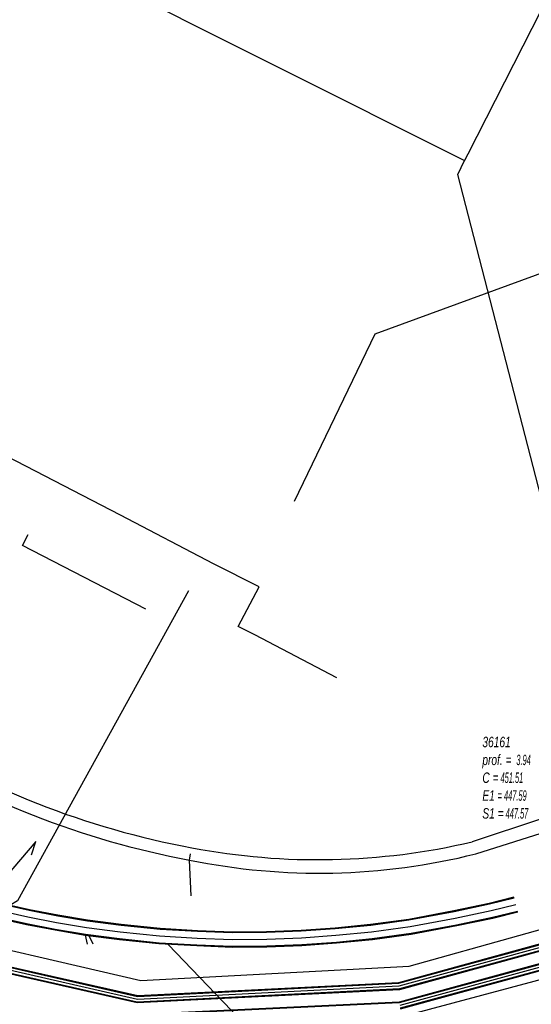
# Model space of a CAD drawing. Header units: metres. Extents: x 2695563 to 2696938, y 1260544 to 1262032.
# Tile 115 of 256: x 2696374 to 2696399, y 1260710 to 1260757. Entities that reach past the tile are written whole.
import ezdxf

# ---------------------------------------------------------------- set-up
doc = ezdxf.new("R2010")
doc.units = ezdxf.units.M
doc.header["$LTSCALE"] = 100
doc.linetypes.add('AUSGEZOGEN', pattern=[0])
for name, color, linetype in [('Eau portable_Cadastre des conduites_Conduite', 171, 'AUSGEZOGEN'), ('EU_Cadastre des conduites', 24, 'AUSGEZOGEN'), ('EU_Cadastre des conduites_Regard normalisé – Texte', 24, 'AUSGEZOGEN'), ('Gaz_Cadastre des conduites_Conduite', 32, 'AUSGEZOGEN'), ('Réseau électrique_Cadastre des conduite_Bord du tracé', 1, 'AUSGEZOGEN'), ('Réseau électrique_Cadastre des conduite_Tronçon de tracé', 1, 'AUSGEZOGEN'), ('TV_Cadastre des conduites_CONDUITE', 92, 'AUSGEZOGEN'), ('Télécommunications_SW_Cadastre des conduites_Bord du tracé', 94, 'AUSGEZOGEN')]:
    doc.layers.add(name, color=color, linetype=linetype)
doc.styles.add('ARIAL', font='arial.ttf')

# ---------------------------------------------------------------- blocks, each defined once
blk = doc.blocks.new('COMPLEXOBJECT_1682')
at = {"layer": 'Réseau électrique_Cadastre des conduite_Bord du tracé', "color": 1, "linetype": 'AUSGEZOGEN', "transparency": 33554687}
blk.add_line((6395.023, 10717.356), (6401.701, 10719.469), dxfattribs=at)
blk.add_lwpolyline([(6401.701, 10719.469), (6440.35, 10729.776), (6440.188, 10730.457), (6401.505, 10720.141), (6394.857, 10717.936)], dxfattribs=at)
for centre, radius, start, end in [((6388.761, 10757.665), 40.701, 237.5741, 259.474), ((6388.774, 10757.708), 41.349, 237.6498, 259.4601), ((6387.416, 10749.648), 32.573, 259.2247, 283.2055), ((6387.461, 10747.493), 31.071, 258.3941, 284.086)]:
    blk.add_arc(centre, radius, start, end, dxfattribs=at)

msp = doc.modelspace()

# ---------------------------------------------------------------- hatches: boundary and pattern name
at = {"layer": 'Réseau électrique_Cadastre des conduite_Bord du tracé', "lineweight": 18, "transparency": 33554687}
h = msp.add_hatch(dxfattribs=at)
h.set_pattern_fill('MUSTER', color=1, scale=6075, style=0, pattern_type=2)
h.set_pattern_definition([(0, (2708005, 1273150), (6075, 6075), [6075, -6075]), (90, (2708005, 1273150), (-6075, 6075), [6075, -6075])])
h.paths.add_polyline_path([(2696402.671, 1260719.279), (2696441.32, 1260729.586), (2696441.158, 1260730.267), (2696402.475, 1260719.951), (2696395.827, 1260717.746), (2696395.398, 1260717.648), (2696394.968, 1260717.557), (2696394.537, 1260717.471), (2696394.104, 1260717.391), (2696393.671, 1260717.316), (2696393.236, 1260717.248), (2696392.801, 1260717.185), (2696392.365, 1260717.129), (2696391.928, 1260717.078), (2696391.491, 1260717.033), (2696391.053, 1260716.994), (2696390.614, 1260716.961), (2696390.175, 1260716.934), (2696389.736, 1260716.913), (2696389.296, 1260716.897), (2696388.857, 1260716.888), (2696388.417, 1260716.885), (2696387.977, 1260716.887), (2696387.537, 1260716.896), (2696387.098, 1260716.91), (2696386.659, 1260716.93), (2696386.22, 1260716.957), (2696385.781, 1260716.989), (2696385.343, 1260717.027), (2696384.905, 1260717.071), (2696384.468, 1260717.121), (2696384.032, 1260717.177), (2696383.597, 1260717.239), (2696383.162, 1260717.306), (2696382.729, 1260717.38), (2696382.296, 1260717.459), (2696381.803, 1260717.554), (2696381.312, 1260717.655), (2696380.821, 1260717.761), (2696380.332, 1260717.874), (2696379.845, 1260717.993), (2696379.359, 1260718.118), (2696378.874, 1260718.249), (2696378.391, 1260718.386), (2696377.91, 1260718.529), (2696377.431, 1260718.677), (2696376.954, 1260718.832), (2696376.478, 1260718.992), (2696376.005, 1260719.159), (2696375.533, 1260719.331), (2696375.064, 1260719.509), (2696374.597, 1260719.693), (2696374.132, 1260719.882), (2696373.67, 1260720.077), (2696373.21, 1260720.278), (2696372.753, 1260720.485), (2696372.298, 1260720.697), (2696371.846, 1260720.914), (2696371.396, 1260721.138), (2696370.95, 1260721.367), (2696370.506, 1260721.601), (2696370.065, 1260721.841), (2696369.627, 1260722.086), (2696369.192, 1260722.336), (2696368.761, 1260722.592), (2696368.332, 1260722.854), (2696367.907, 1260723.12), (2696367.618, 1260722.587), (2696368.049, 1260722.318), (2696368.482, 1260722.054), (2696368.92, 1260721.796), (2696369.36, 1260721.543), (2696369.803, 1260721.295), (2696370.249, 1260721.053), (2696370.699, 1260720.816), (2696371.151, 1260720.585), (2696371.606, 1260720.36), (2696372.063, 1260720.14), (2696372.524, 1260719.926), (2696372.986, 1260719.717), (2696373.452, 1260719.514), (2696373.92, 1260719.317), (2696374.39, 1260719.126), (2696374.863, 1260718.94), (2696375.337, 1260718.76), (2696375.814, 1260718.586), (2696376.294, 1260718.418), (2696376.775, 1260718.256), (2696377.258, 1260718.1), (2696377.743, 1260717.949), (2696378.229, 1260717.805), (2696378.718, 1260717.666), (2696379.208, 1260717.534), (2696379.7, 1260717.408), (2696380.193, 1260717.287), (2696380.688, 1260717.173), (2696381.184, 1260717.065), (2696381.681, 1260716.963), (2696382.18, 1260716.867), (2696382.621, 1260716.78), (2696383.063, 1260716.699), (2696383.506, 1260716.624), (2696383.95, 1260716.556), (2696384.396, 1260716.495), (2696384.842, 1260716.44), (2696385.289, 1260716.391), (2696385.736, 1260716.349), (2696386.184, 1260716.313), (2696386.632, 1260716.284), (2696387.081, 1260716.261), (2696387.53, 1260716.245), (2696387.98, 1260716.235), (2696388.429, 1260716.232), (2696388.879, 1260716.235), (2696389.328, 1260716.245), (2696389.777, 1260716.261), (2696390.226, 1260716.284), (2696390.674, 1260716.313), (2696391.122, 1260716.349), (2696391.57, 1260716.391), (2696392.017, 1260716.439), (2696392.463, 1260716.494), (2696392.908, 1260716.556), (2696393.352, 1260716.624), (2696393.795, 1260716.698), (2696394.238, 1260716.779), (2696394.679, 1260716.866), (2696395.118, 1260716.96), (2696395.556, 1260717.06), (2696395.993, 1260717.166)], flags=0)

# ---------------------------------------------------------------- linework, layer by layer
at = {"layer": 'Eau portable_Cadastre des conduites_Conduite', "linetype": 'AUSGEZOGEN', "transparency": 33554687}
for p, q in [((2696418.395, 1260718.093), (2696392.263, 1260710.938)), ((2696418.4, 1260718.075), (2696392.266, 1260710.919)), ((2696418.405, 1260718.057), (2696392.269, 1260710.9)), ((2696418.475, 1260717.803), (2696392.311, 1260710.64)), ((2696418.48, 1260717.785), (2696392.314, 1260710.621)), ((2696418.485, 1260717.767), (2696392.317, 1260710.602)), ((2696379.671, 1260710.262), (2696368.666, 1260712.764)), ((2696379.673, 1260710.281), (2696368.673, 1260712.782)), ((2696379.675, 1260710.3), (2696368.679, 1260712.8)), ((2696379.645, 1260709.96), (2696368.561, 1260712.48)), ((2696379.647, 1260709.979), (2696368.567, 1260712.498)), ((2696379.649, 1260709.998), (2696368.574, 1260712.516)), ((2696392.311, 1260710.64), (2696379.649, 1260709.998)), ((2696392.269, 1260710.9), (2696379.671, 1260710.262)), ((2696392.266, 1260710.919), (2696379.673, 1260710.281)), ((2696392.263, 1260710.938), (2696379.675, 1260710.3)), ((2696392.317, 1260710.602), (2696379.645, 1260709.96)), ((2696392.314, 1260710.621), (2696379.647, 1260709.979))]:
    msp.add_line(p, q, dxfattribs=at)
at = {"layer": 'Eau portable_Cadastre des conduites_Conduite', "color": 255, "linetype": 'AUSGEZOGEN', "transparency": 33554687}
for p, q in [((2696418.44, 1260717.93), (2696392.29, 1260710.77)), ((2696379.66, 1260710.13), (2696368.62, 1260712.64)), ((2696392.29, 1260710.77), (2696379.66, 1260710.13))]:
    msp.add_line(p, q, dxfattribs=at)
at = {"layer": 'Eau portable_Cadastre des conduites_Conduite', "color": 7, "linetype": 'AUSGEZOGEN', "transparency": 33554687}
msp.add_lwpolyline([(2696350.769, 1260723.178), (2696352.297, 1260722.369), (2696357.79, 1260719.46), (2696368.85, 1260713.59), (2696379.82, 1260711.05), (2696392.79, 1260711.74), (2696403.37, 1260714.7), (2696410.418, 1260716.646), (2696410.83, 1260716.76), (2696411.438, 1260716.927), (2696424.51, 1260720.52), (2696424.892, 1260720.629)], dxfattribs=at)
at = {"layer": 'EU_Cadastre des conduites', "color": 24, "linetype": 'AUSGEZOGEN', "transparency": 33554687}
for p, q in [((2696374.755, 1260717.76), (2696372.321, 1260714.923)), ((2696374.555, 1260717.111), (2696374.755, 1260717.76)), ((2696377.245, 1260712.808), (2696377.152, 1260713.241)), ((2696377.521, 1260712.796), (2696377.335, 1260713.212)), ((2696386.84, 1260706.865), (2696381.141, 1260712.79))]:
    msp.add_line(p, q, dxfattribs=at)
at = {"layer": 'EU_Cadastre des conduites', "linetype": 'AUSGEZOGEN', "transparency": 33554687}
for p, q in [((2696397.842, 1260715.067), (2696396.651, 1260714.768)), ((2696397.847, 1260715.048), (2696396.655, 1260714.749)), ((2696397.852, 1260715.029), (2696396.66, 1260714.73)), ((2696374.442, 1260714.423), (2696373.083, 1260714.73)), ((2696374.446, 1260714.443), (2696373.087, 1260714.749)), ((2696374.45, 1260714.462), (2696373.092, 1260714.769)), ((2696375.817, 1260714.18), (2696374.446, 1260714.443)), ((2696375.821, 1260714.2), (2696374.45, 1260714.462)), ((2696396.651, 1260714.768), (2696394.939, 1260714.407)), ((2696396.655, 1260714.749), (2696394.943, 1260714.387)), ((2696396.66, 1260714.73), (2696394.947, 1260714.368)), ((2696374.3, 1260713.738), (2696372.92, 1260714.049)), ((2696374.304, 1260713.757), (2696372.925, 1260714.069)), ((2696374.308, 1260713.777), (2696372.929, 1260714.088)), ((2696375.814, 1260714.161), (2696374.442, 1260714.423)), ((2696377.247, 1260713.918), (2696375.814, 1260714.161)), ((2696377.25, 1260713.937), (2696375.817, 1260714.18)), ((2696377.253, 1260713.957), (2696375.821, 1260714.2)), ((2696378.875, 1260713.748), (2696377.253, 1260713.957)), ((2696392.766, 1260714.001), (2696390.92, 1260713.748)), ((2696392.769, 1260713.982), (2696390.922, 1260713.729)), ((2696392.772, 1260713.962), (2696390.925, 1260713.709)), ((2696394.939, 1260714.407), (2696392.766, 1260714.001)), ((2696394.943, 1260714.387), (2696392.769, 1260713.982)), ((2696394.947, 1260714.368), (2696392.772, 1260713.962)), ((2696396.808, 1260714.086), (2696395.075, 1260713.72)), ((2696396.813, 1260714.067), (2696395.079, 1260713.701)), ((2696396.817, 1260714.048), (2696395.083, 1260713.681)), ((2696398.012, 1260714.387), (2696396.808, 1260714.086)), ((2696398.017, 1260714.368), (2696396.813, 1260714.067)), ((2696398.022, 1260714.349), (2696396.817, 1260714.048)), ((2696375.689, 1260713.472), (2696374.3, 1260713.738)), ((2696375.693, 1260713.492), (2696374.304, 1260713.757)), ((2696375.696, 1260713.511), (2696374.308, 1260713.777)), ((2696377.146, 1260713.245), (2696375.693, 1260713.492)), ((2696377.149, 1260713.264), (2696375.696, 1260713.511)), ((2696378.87, 1260713.709), (2696377.247, 1260713.918)), ((2696378.872, 1260713.729), (2696377.25, 1260713.937)), ((2696380.757, 1260713.512), (2696378.87, 1260713.709)), ((2696380.759, 1260713.532), (2696378.872, 1260713.729)), ((2696380.76, 1260713.552), (2696378.875, 1260713.748)), ((2696382.568, 1260713.413), (2696380.757, 1260713.512)), ((2696382.568, 1260713.433), (2696380.759, 1260713.532)), ((2696382.569, 1260713.452), (2696380.76, 1260713.552)), ((2696389.209, 1260713.583), (2696387.563, 1260713.463)), ((2696389.21, 1260713.564), (2696387.564, 1260713.443)), ((2696389.212, 1260713.544), (2696387.565, 1260713.424)), ((2696390.92, 1260713.748), (2696389.209, 1260713.583)), ((2696390.922, 1260713.729), (2696389.21, 1260713.564)), ((2696390.925, 1260713.709), (2696389.212, 1260713.544)), ((2696395.075, 1260713.72), (2696392.878, 1260713.31)), ((2696395.079, 1260713.701), (2696392.881, 1260713.29)), ((2696395.083, 1260713.681), (2696392.884, 1260713.271)), ((2696377.143, 1260713.225), (2696375.689, 1260713.472)), ((2696378.789, 1260713.014), (2696377.143, 1260713.225)), ((2696378.792, 1260713.033), (2696377.146, 1260713.245)), ((2696378.794, 1260713.053), (2696377.149, 1260713.264)), ((2696380.702, 1260712.814), (2696378.789, 1260713.014)), ((2696380.703, 1260712.834), (2696378.792, 1260713.033)), ((2696380.705, 1260712.854), (2696378.794, 1260713.053)), ((2696384.245, 1260713.367), (2696382.568, 1260713.433)), ((2696384.244, 1260713.347), (2696382.568, 1260713.413)), ((2696384.245, 1260713.387), (2696382.569, 1260713.452)), ((2696385.898, 1260713.358), (2696384.244, 1260713.347)), ((2696385.898, 1260713.398), (2696384.245, 1260713.387)), ((2696385.898, 1260713.378), (2696384.245, 1260713.367)), ((2696387.563, 1260713.463), (2696385.898, 1260713.398)), ((2696387.564, 1260713.443), (2696385.898, 1260713.378)), ((2696387.565, 1260713.424), (2696385.898, 1260713.358)), ((2696391.001, 1260713.053), (2696389.268, 1260712.886)), ((2696391.004, 1260713.033), (2696389.27, 1260712.866)), ((2696391.006, 1260713.014), (2696389.271, 1260712.847)), ((2696392.878, 1260713.31), (2696391.001, 1260713.053)), ((2696392.881, 1260713.29), (2696391.004, 1260713.033)), ((2696392.884, 1260713.271), (2696391.006, 1260713.014)), ((2696382.535, 1260712.714), (2696380.702, 1260712.814)), ((2696382.536, 1260712.733), (2696380.703, 1260712.834)), ((2696382.536, 1260712.753), (2696380.705, 1260712.854)), ((2696384.233, 1260712.647), (2696382.535, 1260712.714)), ((2696384.234, 1260712.687), (2696382.536, 1260712.753)), ((2696384.233, 1260712.667), (2696382.536, 1260712.733)), ((2696385.914, 1260712.678), (2696384.233, 1260712.667)), ((2696385.914, 1260712.658), (2696384.233, 1260712.647)), ((2696385.914, 1260712.698), (2696384.234, 1260712.687)), ((2696387.603, 1260712.764), (2696385.914, 1260712.698)), ((2696387.604, 1260712.745), (2696385.914, 1260712.678)), ((2696387.605, 1260712.725), (2696385.914, 1260712.658)), ((2696389.268, 1260712.886), (2696387.603, 1260712.764)), ((2696389.27, 1260712.866), (2696387.604, 1260712.745)), ((2696389.271, 1260712.847), (2696387.605, 1260712.725))]:
    msp.add_line(p, q, dxfattribs=at)
at = {"layer": 'EU_Cadastre des conduites', "color": 255, "transparency": 33554687}
for p, q in [((2696397.932, 1260714.708), (2696396.734, 1260714.408)), ((2696374.375, 1260714.1), (2696373.006, 1260714.409)), ((2696375.755, 1260713.836), (2696374.375, 1260714.1)), ((2696395.011, 1260714.044), (2696392.825, 1260713.636)), ((2696396.734, 1260714.408), (2696395.011, 1260714.044)), ((2696377.198, 1260713.591), (2696375.755, 1260713.836)), ((2696378.832, 1260713.381), (2696377.198, 1260713.591)), ((2696392.825, 1260713.636), (2696390.963, 1260713.381)), ((2696380.731, 1260713.183), (2696378.832, 1260713.381)), ((2696382.552, 1260713.083), (2696380.731, 1260713.183)), ((2696384.239, 1260713.017), (2696382.552, 1260713.083)), ((2696385.906, 1260713.028), (2696384.239, 1260713.017)), ((2696387.584, 1260713.094), (2696385.906, 1260713.028)), ((2696389.24, 1260713.215), (2696387.584, 1260713.094)), ((2696390.963, 1260713.381), (2696389.24, 1260713.215))]:
    msp.add_line(p, q, dxfattribs=at)
at = {"layer": 'EU_Cadastre des conduites', "color": 24, "linetype": 'AUSGEZOGEN', "transparency": 33554687}
for points in [[(2696380.065, 1260728.993), (2696374.112, 1260732.065), (2696374.387, 1260732.6)], [(2696382.12, 1260729.88), (2696373.864, 1260714.898), (2696373.5, 1260714.677)]]:
    msp.add_lwpolyline(points, dxfattribs=at)
at = {"layer": 'Gaz_Cadastre des conduites_Conduite', "linetype": 'AUSGEZOGEN', "transparency": 33554687}
for p, q in [((2696472.359, 1260731.902), (2696392.297, 1260710)), ((2696472.364, 1260731.884), (2696392.3, 1260709.981)), ((2696472.369, 1260731.866), (2696392.303, 1260709.962)), ((2696472.438, 1260731.613), (2696392.345, 1260709.702)), ((2696472.443, 1260731.595), (2696392.348, 1260709.683)), ((2696472.448, 1260731.577), (2696392.351, 1260709.664)), ((2696392.303, 1260709.962), (2696373.993, 1260709.096)), ((2696392.3, 1260709.981), (2696373.997, 1260709.115)), ((2696392.297, 1260710), (2696374.001, 1260709.134))]:
    msp.add_line(p, q, dxfattribs=at)
at = {"layer": 'Gaz_Cadastre des conduites_Conduite', "color": 255, "linetype": 'AUSGEZOGEN', "transparency": 33554687}
msp.add_line((2696472.403, 1260731.74), (2696392.324, 1260709.832), dxfattribs=at)
at = {"layer": 'Gaz_Cadastre des conduites_Conduite', "color": 32, "linetype": 'AUSGEZOGEN', "transparency": 33554687}
msp.add_lwpolyline([(2696472.06, 1260731.059), (2696412.35, 1260714.68), (2696409.392, 1260713.831), (2696392.357, 1260709.276), (2696373.88, 1260708.356), (2696359.308, 1260716.086), (2696358.798, 1260716.357), (2696358.261, 1260716.642), (2696354.55, 1260718.61), (2696351.53, 1260720.18), (2696339.181, 1260726.752), (2696338.91, 1260726.897)], dxfattribs=at)
at = {"layer": 'Réseau électrique_Cadastre des conduite_Tronçon de tracé', "color": 1, "linetype": 'AUSGEZOGEN', "transparency": 33554687}
for p, q in [((2696378.841, 1260733.535), (2696372.426, 1260736.854)), ((2696383.339, 1260731.185), (2696378.841, 1260733.535)), ((2696389.294, 1260725.67), (2696385.328, 1260727.746)), ((2696382.264, 1260715.133), (2696382.18, 1260716.867)), ((2696382.183, 1260716.867), (2696382.224, 1260717.16))]:
    msp.add_line(p, q, dxfattribs=at)
msp.add_lwpolyline([(2696385.328, 1260727.746), (2696384.522, 1260728.156), (2696385.534, 1260730.069), (2696383.339, 1260731.185)], dxfattribs=at)
at = {"layer": 'TV_Cadastre des conduites_CONDUITE', "color": 92, "linetype": 'AUSGEZOGEN', "transparency": 33554687}
msp.add_lwpolyline([(2696387.249, 1260734.215), (2696391.144, 1260742.293), (2696402.178, 1260746.334), (2696409.822, 1260749.128), (2696415.576, 1260750.665)], dxfattribs=at)
at = {"layer": 'Télécommunications_SW_Cadastre des conduites_Bord du tracé', "color": 94, "linetype": 'AUSGEZOGEN', "transparency": 33554687}
for points in [[(2696411.536, 1260782.276), (2696395.616, 1260750.982), (2696395.457, 1260750.67)], [(2696366.288, 1260765.291), (2696368.025, 1260764.42), (2696395.457, 1260750.67)], [(2696390.14, 1260697.236), (2696405.56, 1260710.78), (2696402.79, 1260720.278), (2696395.127, 1260749.996), (2696395.457, 1260750.67)]]:
    msp.add_lwpolyline(points, dxfattribs=at)

# ---------------------------------------------------------------- block references
at = {"layer": 'Réseau électrique_Cadastre des conduite_Bord du tracé', "color": 1, "linetype": 'AUSGEZOGEN', "lineweight": -3, "transparency": 33554687}
msp.add_blockref('COMPLEXOBJECT_1682', (2690000.97, 1249999.81), dxfattribs=at)

# ---------------------------------------------------------------- texts
at = {"layer": 'EU_Cadastre des conduites_Regard normalisé – Texte', "color": 24, "transparency": 33554687, "insert": (2696396.316, 1260722.825), "char_height": 0.50641, "width": 2.83911, "attachment_point": 1, "line_spacing_factor": 1.024096, "style": 'ARIAL'}
msp.add_mtext('\\A1;{\\fArial|b0|i1|c0|p34;\\W0.69641;36161}\\P{\\fArial|b0|i1|c0|p34;\\H0.99721x;\\W0.69641;prof. = \\W0.48749; 3.94}\\P{\\fArial|b0|i1|c0|p34;\\H0.99721x;\\W0.69641;C =\\W0.48749; 451.51}\\P{\\fArial|b0|i1|c0|p34;\\H0.99721x;\\W0.69641;E1 \\W0.48749;= 447.59}\\P{\\fArial|b0|i1|c0|p34;\\H0.99721x;\\W0.69641;S1 =\\W0.48749; 447.57}', dxfattribs=at)

doc.saveas('drawing.dxf')
